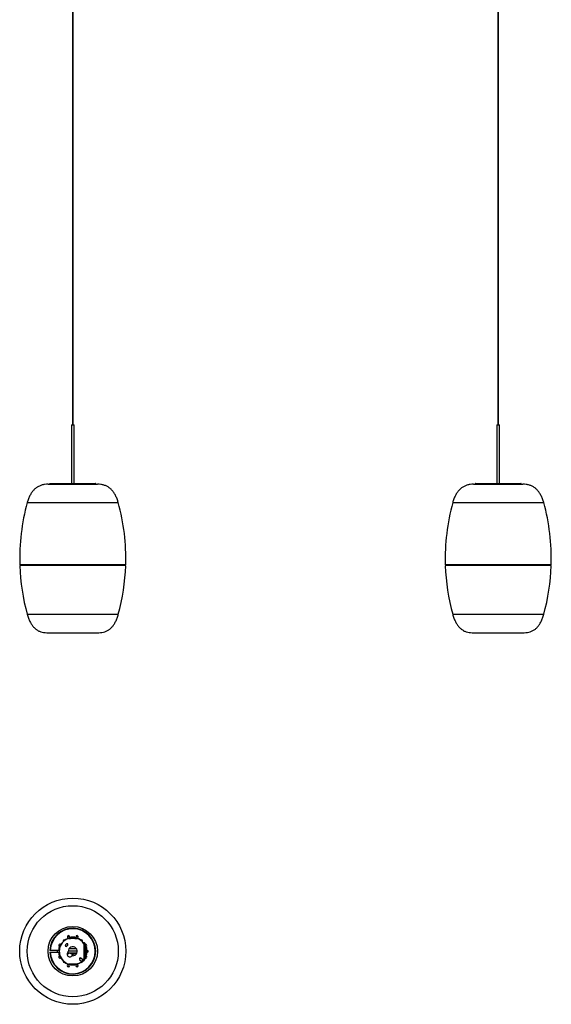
# Model space of a CAD drawing. Header units: millimetres. Extents: x 819 to 2001, y 667 to 5046.
# Tile 1 of 11: x 819 to 2001, y 667 to 2856. Entities that reach past the tile are written whole.
import ezdxf

# ---------------------------------------------------------------- set-up
doc = ezdxf.new("R2010")
doc.units = ezdxf.units.MM
doc.header["$LTSCALE"] = 20

msp = doc.modelspace()

# ---------------------------------------------------------------- linework, layer by layer
at = {"color": 7, "linetype": 'Continuous', "lineweight": 25}
for p, q in [((936, 4809.3), (936, 1955.3)), ((937.2, 1955.3), (937.2, 4809.3)), ((1882.1, 4809.3), (1882.1, 1955.3)), ((1883.3, 1955.3), (1883.3, 4809.3)), ((933.6, 1955.3), (933.6, 1825.3)), ((933.6, 1955.3), (939.2, 1955.3)), ((939.2, 1955.3), (939.6, 1955.3)), ((939.6, 1825.3), (939.6, 1955.3)), ((1879.7, 1955.3), (1879.7, 1825.3)), ((1879.7, 1955.3), (1885.7, 1955.3)), ((1885.7, 1825.3), (1885.7, 1955.3)), ((881.6, 1823.3), (991.6, 1823.3)), ((987.6, 1824.3), (885.6, 1824.3)), ((886.6, 1825.3), (986.6, 1825.3)), ((1827.7, 1823.3), (1937.7, 1823.3)), ((1880.7, 1824.3), (1831.7, 1824.3)), ((1832.7, 1825.3), (1880.7, 1825.3)), ((1880.7, 1825.3), (1884.6, 1825.3)), ((1884.6, 1825.3), (1932.7, 1825.3)), ((1933.7, 1824.3), (1884.6, 1824.3)), ((835.3, 1782.5), (1037.8, 1782.5)), ((1781.4, 1782.5), (1983.9, 1782.5)), ((818.8, 1644.4), (819.8, 1643.3)), ((892.1, 1644.4), (818.8, 1644.4)), ((819.8, 1643.3), (818.9, 1642.4)), ((1054.3, 1642.4), (818.9, 1642.4)), ((892.5, 1643.3), (819.8, 1643.3)), ((1054.4, 1644.4), (892.1, 1644.4)), ((1053.3, 1643.3), (892.5, 1643.3)), ((1053.3, 1643.3), (1054.4, 1644.4)), ((1054.3, 1642.4), (1053.3, 1643.3)), ((1764.9, 1644.4), (1765.9, 1643.3)), ((1991.8, 1644.4), (1764.9, 1644.4)), ((1765.9, 1643.3), (1765, 1642.4)), ((2000.4, 1642.4), (1765, 1642.4)), ((1990.8, 1643.3), (1765.9, 1643.3)), ((1999.4, 1643.3), (1990.8, 1643.3)), ((2000.5, 1644.4), (1991.8, 1644.4)), ((1999.4, 1643.3), (2000.5, 1644.4)), ((2000.4, 1642.4), (1999.4, 1643.3)), ((835.3, 1534.2), (1037.8, 1534.2)), ((1781.4, 1534.2), (1983.9, 1534.2)), ((878.6, 1493.3), (994.6, 1493.3)), ((1824.7, 1493.3), (1940.7, 1493.3)), ((927.9, 813.6), (931.7, 813.6)), ((931.7, 813.6), (931.7, 816.2)), ((941.5, 816.2), (931.7, 816.2)), ((941.5, 813.6), (931.7, 813.6)), ((941.5, 816.2), (941.5, 813.6)), ((941.5, 813.6), (945.3, 813.6)), ((922.3, 801.2), (920.4, 799.2)), ((920.9, 795.8), (920.9, 799.8)), ((923.3, 796.2), (925.3, 798.2)), ((928.7, 791.1), (944.5, 791.1)), ((957.8, 807.1), (956.7, 807.1)), ((957.8, 806.4), (957.4, 806.4)), ((958.1, 806.2), (957.7, 806.2)), ((957.8, 806.4), (957.8, 807.1)), ((958.1, 806.2), (957.8, 806.4)), ((957.8, 806), (958.1, 806.2)), ((960, 803.6), (961.4, 803.6)), ((960.9, 802.3), (960.9, 802.4)), ((960.9, 802.4), (961.4, 802.4)), ((961.4, 802.4), (961.4, 803.6)), ((961.4, 803.6), (961.4, 803.6)), ((961.4, 802.4), (961.4, 803.6)), ((961.4, 802.4), (961.4, 802.4)), ((961.4, 801.6), (961.4, 768.3)), ((961.4, 801.6), (962.7, 800)), ((963, 803), (962.3, 802.1)), ((962.8, 801), (964, 801)), ((962.8, 799.8), (962.8, 801)), ((964, 799), (964, 801)), ((964, 799), (964, 799)), ((964, 799), (964, 771)), ((906.3, 786.9), (886.6, 786.9)), ((886.6, 783), (906.3, 783)), ((902.1, 786.9), (902.1, 785)), ((902.1, 785), (902.1, 783)), ((906.6, 787), (906.6, 782.9)), ((906.7, 787), (906.6, 787)), ((906.6, 782.9), (906.7, 782.9)), ((924.3, 778.8), (925.1, 779.2)), ((924.9, 781.4), (945.9, 781.4)), ((925.1, 779.2), (925, 779.4)), ((926.6, 785.9), (946.5, 785.9)), ((927.1, 781), (926.9, 781.1)), ((927.1, 781), (927.3, 781.4)), ((930.3, 781.4), (930.3, 780.9)), ((930.3, 780.9), (933.6, 779.2)), ((940.1, 779.5), (943, 781.4)), ((955.5, 769), (951.3, 769)), ((951.8, 766.8), (955.8, 762.8)), ((958.8, 765.7), (954.8, 769.7)), ((961.4, 766.7), (959.7, 764.7)), ((962.7, 770), (961.4, 768.3)), ((961.4, 766.7), (962.2, 767.7)), ((962.3, 765.9), (961.4, 766.7)), ((962.2, 767.7), (962.5, 768.1)), ((962.2, 767.7), (963.2, 767)), ((962.9, 769.8), (962.3, 769.8)), ((963.2, 767), (962.3, 765.9)), ((962.5, 768.1), (963.4, 767.3)), ((962.8, 769), (962.8, 770.2)), ((962.8, 769), (964, 769)), ((963.2, 767), (963.4, 767.3)), ((964.1, 785.8), (964, 785.8)), ((964, 784.6), (965.8, 784.6)), ((965.8, 781.2), (964, 781.2)), ((964, 780), (964.1, 780)), ((964, 771), (964, 771)), ((964, 769), (964, 771)), ((967.7, 785.5), (964.1, 785.8)), ((964.1, 784.2), (964.2, 784.2)), ((964.2, 781.8), (964.1, 781.8)), ((964.1, 780), (967.7, 780.3)), ((964.2, 782.7), (964.2, 783.2)), ((965.8, 784.6), (965.8, 784.2)), ((965.8, 781.8), (965.8, 781.2)), ((967, 786.7), (966.9, 786.7)), ((967.1, 783.1), (967.1, 783)), ((967.1, 783), (967.1, 782.8)), ((967.1, 782.7), (967.1, 782.8)), ((967.7, 780.3), (967.7, 785.5)), ((931.7, 756.4), (927.9, 756.4)), ((941.5, 756.4), (931.7, 756.4)), ((931.7, 753.8), (931.7, 756.4)), ((941.5, 753.8), (931.7, 753.8)), ((945.3, 756.4), (941.5, 756.4)), ((941.5, 756.4), (941.5, 753.8)), ((958.4, 763.2), (959.7, 764.7)), ((959.3, 762.4), (958.4, 763.2)), ((960.6, 764), (959.3, 762.4)), ((959.7, 764.7), (960.6, 764)), ((962.3, 765.9), (960.6, 764))]:
    msp.add_line(p, q, dxfattribs=at)
at = {"color": 7, "linetype": 'Continuous', "lineweight": 25, "flags": 128}
for points in [[(928.6, 819), (925.5, 818.2), (924.7, 817.9)], [(930.8, 814.8), (931.3, 815.3), (931.7, 815.7)], [(941.5, 815.7), (941.9, 815.3), (942.3, 814.8)], [(948.5, 817.9), (946.4, 818.5), (944.5, 819)], [(960.6, 803.6), (958.6, 805.8), (957.8, 806.7)], [(962.8, 800.2), (962.6, 800.6), (961.4, 802.4)], [(901.6, 786.9), (901.6, 786.1), (901.6, 783)], [(971.1, 784.1), (971.1, 785), (971.1, 785.8)], [(924.7, 752.1), (926.7, 751.4), (928.6, 750.9)], [(930.8, 755.2), (931.3, 754.6), (931.7, 754.3)], [(941.5, 754.3), (941.9, 754.6), (942.3, 755.2)], [(944.5, 750.9), (947.7, 751.8), (948.5, 752.1)]]:
    msp.add_lwpolyline(points, dxfattribs=at)
at = {"color": 7, "linetype": 'Continuous', "lineweight": 25}
for radius in [118, 101.2, 55]:
    msp.add_circle((936.6, 785), radius, dxfattribs=at)
for centre, radius, start, end in [((986.6, 1824.3), 1, 0, 90), ((986.6, 1824.3), 1, 270, 0), ((1832.7, 1824.3), 1, 90, 180), ((1832.7, 1824.3), 1, 180, 270), ((1932.7, 1824.3), 1, 0, 90), ((1932.7, 1824.3), 1, 270, 0), ((1286.7, 1658.3), 468.1, 164.6194, 181.7098), ((586.5, 1658.3), 468.1, 358.2902, 15.3806), ((2232.8, 1658.3), 468.1, 164.6194, 181.7098), ((1532.6, 1658.3), 468.1, 358.2902, 15.3806), ((1286.7, 1658.3), 468.1, 181.9548, 195.3806), ((586.5, 1658.3), 468.1, 344.6194, 358.0452), ((2232.8, 1658.3), 468.1, 181.9548, 195.3806), ((1532.6, 1658.3), 468.1, 344.6194, 358.0452), ((936.6, 785), 51, 182.1913, 177.8087), ((936.6, 785), 50, 182.2351, 177.7649), ((936.6, 785), 30.4, 99.2911, 180), ((936.6, 785), 29.9, 106.9574, 176.0494), ((927, 817.1), 2.5, 315, 225), ((936.6, 785), 34.5, 102.6437, 110.4041), ((923.5, 813.6), 2.5, 356.3543, 45), ((930.6, 813.6), 2.5, 135, 167.376), ((936.6, 785), 30.4, 46.7333, 80.7089), ((946.1, 817.1), 2.5, 315, 225), ((936.6, 785), 34.5, 69.5959, 77.3563), ((942.6, 813.6), 2.5, 12.624, 45), ((936.6, 785), 29.9, 33.7587, 73.0426), ((949.6, 813.6), 2.5, 135, 183.6457), ((908, 798), 2.5, 37.2407, 225), ((908, 791), 2.5, 135, 233.6848), ((904.4, 794.5), 2.5, 315, 45), ((917.5, 807.6), 2.5, 55.888, 204.4144), ((921.8, 797.7), 2.1, 135, 315), ((923.8, 799.7), 2.1, 315, 135), ((936.6, 785), 10, 266.8091, 183.1909), ((955.6, 807.6), 2.5, 335.5856, 124.112), ((961.4, 801), 1.4, 51.6503, 73.3944), ((961.4, 801), 2.6, 28.6479, 73.3944), ((965.2, 798), 2.5, 315, 117.3405), ((936.6, 785), 30.4, 1.1899, 25.2137), ((968.7, 794.5), 2.5, 135, 225), ((965.2, 791), 2.5, 306.3152, 45), ((908, 779), 2.5, 126.3152, 225), ((908, 771.9), 2.5, 135, 322.7593), ((936.6, 785), 30.4, 180, 260.7089), ((904.4, 775.4), 2.5, 315, 45), ((936.6, 785), 29.9, 183.9506, 253.0426), ((930.2, 778.6), 6, 134.6021, 315.3979), ((921.6, 785), 7.25, 291.4259, 329.9139), ((924.6, 784.3), 2, 314.6021, 3.1909), ((936.6, 785), 6.5, 213.6313, 242.8725), ((936.6, 785), 6.5, 242.8725, 302.8725), ((935.9, 773), 2, 86.8091, 135.3979), ((936.6, 785), 4, 244.1581, 295.8419), ((936.6, 785), 6.5, 302.8725, 326.3687), ((936.6, 785), 30.3, 279.2911, 329.904), ((953.3, 768.2), 2.1, 45, 225), ((936.6, 785), 29.9, 320.0736, 326.2413), ((936.6, 785), 30.4, 334.7863, 350.9843), ((965.2, 771.9), 2.5, 242.6595, 45), ((968.7, 775.4), 2.5, 135, 225), ((968.7, 785), 2.5, 246.8281, 135), ((965.2, 779), 2.5, 315, 31.271), ((917.5, 762.4), 2.5, 155.5856, 304.112), ((927, 752.8), 2.5, 135, 45), ((936.6, 785), 34.5, 249.5959, 257.3563), ((923.5, 756.4), 2.5, 315, 3.6457), ((930.6, 756.4), 2.5, 192.624, 225), ((946.1, 752.8), 2.5, 135, 45), ((936.6, 785), 34.5, 282.6437, 290.4041), ((942.6, 756.4), 2.5, 315, 347.376), ((936.6, 785), 29.9, 286.9574, 309.9264), ((949.6, 756.4), 2.5, 176.3543, 225), ((955.6, 762.4), 2.5, 235.888, 24.4144), ((955.4, 762.4), 0.5, 309.9264, 45), ((959.1, 766.1), 0.5, 225, 320.0736)]:
    msp.add_arc(centre, radius, start, end, dxfattribs=at)
for points, knots in [([(881.6, 1823.3), (879.1, 1823.3), (874.2, 1823.1), (867.1, 1821.5), (860.7, 1818.9), (854.8, 1815.3), (849.6, 1810.6), (845.1, 1805), (841.2, 1798.4), (837.8, 1790.8), (836.2, 1785.4), (835.3, 1782.5)], [0, 0, 0, 0, 0.112711, 0.218778, 0.320864, 0.421946, 0.525089, 0.631198, 0.744472, 0.866885, 1, 1, 1, 1]), ([(885.6, 1824.3), (885.6, 1824.4), (885.6, 1824.5), (885.7, 1824.7), (885.9, 1825), (886.1, 1825.2), (886.4, 1825.3), (886.6, 1825.3), (886.6, 1825.3)], [0, 0, 0, 0, 0.0363564, 0.2507865, 0.4652307, 0.6797806, 0.8944841, 1, 1, 1, 1]), ([(886.6, 1823.3), (886.5, 1823.4), (886.3, 1823.4), (886, 1823.5), (885.8, 1823.8), (885.6, 1824.1), (885.6, 1824.3), (885.6, 1824.3)], [0, 0, 0, 0, 0.185517, 0.400415, 0.615224, 0.829883, 1, 1, 1, 1]), ([(1037.8, 1782.5), (1036.9, 1785.4), (1035.3, 1791), (1031.8, 1798.6), (1027.8, 1805.3), (1023.2, 1811), (1018, 1815.5), (1012.2, 1819.1), (1005.8, 1821.6), (998.9, 1823.1), (994.1, 1823.3), (991.6, 1823.3)], [0, 0, 0, 0, 0.13543, 0.25979, 0.374746, 0.482397, 0.585293, 0.684543, 0.784918, 0.889233, 1, 1, 1, 1]), ([(1827.7, 1823.3), (1825.2, 1823.3), (1820.3, 1823.1), (1813.2, 1821.5), (1806.8, 1818.9), (1800.9, 1815.3), (1795.8, 1810.6), (1791.2, 1805), (1787.3, 1798.4), (1784, 1790.8), (1782.3, 1785.4), (1781.4, 1782.5)], [0, 0, 0, 0, 0.112711, 0.218778, 0.320864, 0.421946, 0.525089, 0.631198, 0.744472, 0.866885, 1, 1, 1, 1]), ([(1880.6, 1825.1), (1880.6, 1825.1), (1880.6, 1825.1), (1880.8, 1825.1), (1881.1, 1825.2), (1881.6, 1825.2), (1882.1, 1825.3), (1882.7, 1825.3), (1883.2, 1825.3), (1883.4, 1825.3), (1883.5, 1825.3)], [0, 0, 0, 0, 0.078599, 0.226264, 0.372861, 0.517747, 0.665733, 0.811059, 0.957146, 1, 1, 1, 1]), ([(1880.6, 1824.9), (1880.6, 1824.9), (1880.6, 1824.9), (1880.8, 1824.9), (1881.1, 1825), (1881.6, 1825), (1882.1, 1825.1), (1882.7, 1825.1), (1883.3, 1825.1), (1883.9, 1825.2), (1884.3, 1825.2), (1884.6, 1825.2), (1884.8, 1825.3), (1884.7, 1825.3), (1884.7, 1825.3)], [0, 0, 0, 0, 0.015371, 0.110988, 0.205913, 0.299731, 0.395556, 0.489658, 0.584253, 0.679994, 0.773568, 0.868859, 0.964226, 1, 1, 1, 1]), ([(1880.6, 1824.3), (1880.6, 1824.3), (1880.6, 1824.3), (1880.8, 1824.3), (1881.1, 1824.4), (1881.6, 1824.4), (1882.1, 1824.5), (1882.7, 1824.5), (1883.3, 1824.5), (1883.9, 1824.6), (1884.3, 1824.6), (1884.6, 1824.6), (1884.6, 1824.6), (1884.6, 1824.7)], [0, 0, 0, 0, 0.054724, 0.157535, 0.259602, 0.360478, 0.463513, 0.564695, 0.666407, 0.769351, 0.869965, 0.972427, 1, 1, 1, 1]), ([(1880.6, 1823.5), (1880.6, 1823.5), (1880.6, 1823.5), (1880.8, 1823.5), (1881.1, 1823.6), (1881.6, 1823.6), (1882.1, 1823.7), (1882.7, 1823.7), (1883.3, 1823.7), (1883.9, 1823.8), (1884.3, 1823.8), (1884.6, 1823.8), (1884.7, 1823.9), (1884.7, 1823.9), (1884.7, 1823.9)], [0, 0, 0, 0, 0.050891, 0.146502, 0.241421, 0.335232, 0.431051, 0.525146, 0.619735, 0.71547, 0.809037, 0.904323, 0.999683, 1, 1, 1, 1]), ([(1880.7, 1825.3), (1880.7, 1825.3), (1880.7, 1825.3), (1880.7, 1825.2), (1880.7, 1824.9), (1880.7, 1824.6), (1880.7, 1824.4), (1880.7, 1824.3)], [0, 0, 0, 0, 0.185517, 0.400415, 0.615224, 0.829883, 1, 1, 1, 1]), ([(1880.7, 1824.7), (1880.7, 1824.7), (1880.9, 1824.7), (1881.4, 1824.8), (1882.1, 1824.8), (1882.9, 1824.9), (1883.7, 1824.9), (1884.3, 1824.9), (1884.6, 1825), (1884.6, 1825)], [0, 0, 0, 0, 0.013611, 0.190488, 0.37112, 0.547971, 0.727753, 0.906805, 1, 1, 1, 1]), ([(1880.7, 1824.6), (1880.7, 1824.6), (1880.9, 1824.6), (1881.4, 1824.7), (1882.1, 1824.7), (1882.9, 1824.8), (1883.7, 1824.8), (1884.3, 1824.8), (1884.6, 1824.9), (1884.6, 1824.9)], [0, 0, 0, 0, 0.013611, 0.190488, 0.37112, 0.547971, 0.727753, 0.906805, 1, 1, 1, 1]), ([(1880.7, 1824.3), (1880.7, 1824.3), (1880.7, 1824.2), (1880.7, 1824), (1880.7, 1823.7), (1880.7, 1823.5), (1880.7, 1823.4), (1880.7, 1823.3), (1880.7, 1823.3)], [0, 0, 0, 0, 0.036356, 0.250786, 0.465231, 0.679781, 0.894484, 1, 1, 1, 1]), ([(1880.7, 1823.9), (1880.7, 1823.9), (1880.9, 1823.9), (1881.4, 1824), (1882.1, 1824), (1882.9, 1824.1), (1883.7, 1824.1), (1884.3, 1824.1), (1884.6, 1824.2), (1884.6, 1824.2)], [0, 0, 0, 0, 0.013611, 0.190488, 0.37112, 0.547971, 0.727753, 0.906805, 1, 1, 1, 1]), ([(1880.7, 1823.8), (1880.7, 1823.8), (1880.9, 1823.8), (1881.4, 1823.9), (1882.1, 1823.9), (1882.9, 1824), (1883.7, 1824), (1884.3, 1824), (1884.6, 1824.1), (1884.6, 1824.1)], [0, 0, 0, 0, 0.013611, 0.190488, 0.37112, 0.547971, 0.727753, 0.906805, 1, 1, 1, 1]), ([(1880.8, 1824.1), (1880.9, 1824.2), (1881.1, 1824.2), (1881.6, 1824.2), (1882.1, 1824.3), (1882.7, 1824.3), (1883.3, 1824.3), (1883.9, 1824.4), (1884.3, 1824.4), (1884.6, 1824.4), (1884.6, 1824.4), (1884.6, 1824.4)], [0, 0, 0, 0, 0.1222311, 0.2430353, 0.3664249, 0.4875959, 0.6094013, 0.7326827, 0.8531734, 0.9758764, 1, 1, 1, 1]), ([(1880.8, 1823.3), (1880.8, 1823.3), (1880.9, 1823.4), (1881.1, 1823.4), (1881.6, 1823.4), (1882.1, 1823.5), (1882.7, 1823.5), (1883.3, 1823.5), (1883.9, 1823.6), (1884.3, 1823.6), (1884.6, 1823.6), (1884.8, 1823.7), (1884.7, 1823.7), (1884.7, 1823.7)], [0, 0, 0, 0, 0.0185068, 0.123307, 0.2268838, 0.3326772, 0.4365685, 0.5410037, 0.6467045, 0.7500125, 0.8552173, 0.9605044, 1, 1, 1, 1]), ([(1884.6, 1824.3), (1884.6, 1824.4), (1884.6, 1824.5), (1884.6, 1824.7), (1884.6, 1825), (1884.6, 1825.2), (1884.6, 1825.3), (1884.6, 1825.3), (1884.6, 1825.3)], [0, 0, 0, 0, 0.0363564, 0.2507865, 0.4652307, 0.6797806, 0.8944841, 1, 1, 1, 1]), ([(1884.6, 1823.3), (1884.6, 1823.4), (1884.6, 1823.4), (1884.6, 1823.5), (1884.6, 1823.8), (1884.6, 1824.1), (1884.6, 1824.3), (1884.6, 1824.3)], [0, 0, 0, 0, 0.185517, 0.400415, 0.615224, 0.829883, 1, 1, 1, 1]), ([(1983.9, 1782.5), (1983, 1785.4), (1981.4, 1791), (1977.9, 1798.6), (1973.9, 1805.3), (1969.3, 1811), (1964.1, 1815.5), (1958.3, 1819.1), (1951.9, 1821.6), (1945, 1823.1), (1940.2, 1823.3), (1937.7, 1823.3)], [0, 0, 0, 0, 0.13543, 0.25979, 0.374746, 0.482397, 0.585293, 0.684543, 0.784918, 0.889233, 1, 1, 1, 1]), ([(835.3, 1534.2), (836.2, 1531.3), (837.9, 1525.7), (841.2, 1518.1), (845, 1511.4), (849.4, 1505.8), (854.2, 1501.2), (859.6, 1497.6), (865.5, 1495.1), (871.9, 1493.6), (876.3, 1493.4), (878.6, 1493.3)], [0, 0, 0, 0, 0.140527, 0.269029, 0.386975, 0.496264, 0.599274, 0.697073, 0.794503, 0.894556, 1, 1, 1, 1]), ([(994.6, 1493.3), (996.9, 1493.4), (1001.4, 1493.6), (1007.9, 1495.2), (1013.8, 1497.8), (1019.3, 1501.4), (1024.1, 1506.1), (1028.4, 1511.7), (1032.1, 1518.3), (1035.3, 1525.9), (1037, 1531.3), (1037.8, 1534.2)], [0, 0, 0, 0, 0.107301, 0.209061, 0.308214, 0.40792, 0.51129, 0.619096, 0.735363, 0.86187, 1, 1, 1, 1]), ([(1781.4, 1534.2), (1782.3, 1531.3), (1784, 1525.7), (1787.3, 1518.1), (1791.1, 1511.4), (1795.5, 1505.8), (1800.3, 1501.2), (1805.7, 1497.6), (1811.6, 1495.1), (1818, 1493.6), (1822.4, 1493.4), (1824.7, 1493.3)], [0, 0, 0, 0, 0.140527, 0.269029, 0.386975, 0.496264, 0.599274, 0.697073, 0.794503, 0.894556, 1, 1, 1, 1]), ([(1940.7, 1493.3), (1943, 1493.4), (1947.5, 1493.6), (1954, 1495.2), (1959.9, 1497.8), (1965.4, 1501.4), (1970.2, 1506.1), (1974.5, 1511.7), (1978.2, 1518.3), (1981.4, 1525.9), (1983.1, 1531.3), (1983.9, 1534.2)], [0, 0, 0, 0, 0.107301, 0.209061, 0.308214, 0.40792, 0.51129, 0.619096, 0.735363, 0.86187, 1, 1, 1, 1]), ([(963, 803), (963, 803.1), (962.8, 803.2), (962.4, 803.4), (961.9, 803.5), (961.6, 803.6), (961.4, 803.6)], [0, 0, 0, 0, 0.257852, 0.502447, 0.745774, 1, 1, 1, 1]), ([(962.3, 802.1), (962.3, 802.1), (962.2, 802.2), (962, 802.3), (961.8, 802.3), (961.6, 802.4), (961.5, 802.4), (961.4, 802.4)], [0, 0, 0, 0, 0.309764, 0.568015, 0.789961, 0.89488, 1, 1, 1, 1]), ([(962.8, 800.4), (962.8, 800.4), (962.7, 800.5), (962.4, 800.7), (962.1, 800.8), (962, 800.9)], [0, 0, 0, 0, 0.144385, 0.593505, 1, 1, 1, 1]), ([(962.8, 801), (962.8, 801.1), (962.8, 801.4), (962.7, 801.6), (962.6, 801.8), (962.4, 801.9), (962.4, 802), (962.3, 802.1)], [0, 0, 0, 0, 0.28264, 0.396926, 0.49629, 0.717992, 1, 1, 1, 1]), ([(962.7, 800), (962.8, 799.8), (963.1, 799.5), (963.5, 799.2), (963.8, 799), (963.9, 799), (964, 799)], [0, 0, 0, 0, 0.253591, 0.498277, 0.743852, 1, 1, 1, 1]), ([(964, 801), (964, 801.3), (964, 801.8), (963.6, 802.4), (963.3, 802.8), (963.1, 802.9), (963, 803)], [0, 0, 0, 0, 0.338822, 0.572139, 0.774128, 1, 1, 1, 1]), ([(886.6, 786.9), (886.5, 786.9), (886.3, 786.9), (886, 786.9), (885.8, 786.9), (885.6, 786.9), (885.6, 786.9), (885.6, 786.9)], [0, 0, 0, 0, 0.185517, 0.400415, 0.615224, 0.829883, 1, 1, 1, 1]), ([(885.6, 783), (885.6, 783), (885.6, 783), (885.7, 783), (885.9, 783), (886.1, 783), (886.4, 783), (886.6, 783), (886.6, 783)], [0, 0, 0, 0, 0.0363564, 0.2507865, 0.4652307, 0.6797806, 0.8944841, 1, 1, 1, 1]), ([(927.1, 781.5), (927, 781.3), (926.7, 780.7), (925.8, 779.9), (925, 779.2), (924.4, 779), (924.3, 779)], [0, 0, 0, 0, 0.159104, 0.536384, 0.913664, 1, 1, 1, 1]), ([(924.4, 779.6), (924.8, 779.8), (925.5, 780.2), (926.2, 780.9), (926.5, 781.3), (926.5, 781.4)], [0, 0, 0, 0, 0.466369, 0.947974, 1, 1, 1, 1]), ([(925.2, 781.4), (925.2, 781.4), (925.1, 781.2), (925, 781.2), (924.8, 781.1)], [0, 0, 0, 0, 0.016772, 1, 1, 1, 1]), ([(925.1, 779.2), (925.5, 779.5), (926.3, 780), (926.8, 780.7), (927.1, 781)], [0, 0, 0, 0, 0.559662, 1, 1, 1, 1]), ([(933.6, 779.2), (934.4, 778.8), (935.5, 778.2), (936.6, 777.7), (937, 777.5)], [0, 0, 0, 0, 0.670105, 1, 1, 1, 1]), ([(934, 781.4), (934.2, 781.2), (935, 780.5), (936.8, 780.3), (938.6, 780.6), (939.1, 781.3), (939.2, 781.4)], [0, 0, 0, 0, 0.1370018, 0.5393442, 0.9366531, 1, 1, 1, 1]), ([(937, 777.5), (937.4, 777.8), (938.4, 778.4), (939.5, 779.1), (940.1, 779.5)], [0, 0, 0, 0, 0.4257914, 1, 1, 1, 1]), ([(962, 769.1), (962, 769.1), (962.2, 769.1), (962.5, 769.3), (962.7, 769.4), (962.8, 769.5), (962.8, 769.5)], [0, 0, 0, 0, 0.018012, 0.530399, 0.974992, 1, 1, 1, 1]), ([(962.5, 768.1), (962.6, 768.2), (962.7, 768.3), (962.8, 768.7), (962.8, 768.9), (962.8, 769)], [0, 0, 0, 0, 0.505765, 0.745396, 1, 1, 1, 1]), ([(964, 771), (963.9, 770.9), (963.8, 770.9), (963.4, 770.7), (963, 770.4), (962.8, 770.1), (962.7, 770)], [0, 0, 0, 0, 0.337816, 0.565874, 0.773829, 1, 1, 1, 1]), ([(963.4, 767.3), (963.6, 767.5), (963.8, 767.8), (964, 768.4), (964, 768.8), (964, 769)], [0, 0, 0, 0, 0.462572, 0.716797, 1, 1, 1, 1]), ([(964.2, 783.2), (964.2, 783.3), (964.2, 783.5), (964.2, 783.7), (964.1, 784), (964.1, 784.1), (964.1, 784.2)], [0, 0, 0, 0, 0.232651, 0.609468, 0.803877, 1, 1, 1, 1]), ([(964.1, 781.8), (964.1, 781.8), (964.2, 782), (964.2, 782.3), (964.2, 782.6), (964.2, 782.7)], [0, 0, 0, 0, 0.232721, 0.609639, 1, 1, 1, 1]), ([(964.2, 784.2), (964.2, 784), (964.2, 783.7), (964.2, 783.4), (964.2, 783.2)], [0, 0, 0, 0, 0.419676, 1, 1, 1, 1]), ([(964.2, 784.2), (964.5, 784.2), (965, 784.2), (965.7, 784.2), (966.1, 784.2), (966.3, 784.2)], [0, 0, 0, 0, 0.334391, 0.663649, 1, 1, 1, 1]), ([(964.2, 782.7), (964.2, 782.7), (964.2, 782.6), (964.2, 782.5), (964.2, 782.2), (964.2, 782), (964.2, 781.8)], [0, 0, 0, 0, 0.145324, 0.224582, 0.334426, 1, 1, 1, 1]), ([(966.3, 781.8), (966.1, 781.8), (965.6, 781.8), (964.9, 781.8), (964.5, 781.8), (964.2, 781.8)], [0, 0, 0, 0, 0.39763, 0.698374, 1, 1, 1, 1]), ([(967.1, 783.1), (967.1, 783.3), (967, 783.5), (966.9, 783.8), (966.6, 784.1), (966.4, 784.2), (966.3, 784.2)], [0, 0, 0, 0, 0.239275, 0.488603, 0.744356, 1, 1, 1, 1]), ([(966.3, 781.8), (966.3, 781.8), (966.3, 781.9), (966.3, 782.2), (966.3, 782.6), (966.3, 782.9), (966.3, 783.3), (966.3, 783.6), (966.3, 783.7), (966.3, 783.8), (966.3, 783.9), (966.3, 784), (966.3, 784.1), (966.3, 784.2)], [0, 0, 0, 0, 0.136857, 0.273709, 0.371468, 0.459082, 0.59584, 0.731848, 0.773126, 0.793063, 0.815317, 0.863146, 1, 1, 1, 1]), ([(966.4, 784.2), (966.4, 784.2), (966.5, 784.2), (966.5, 784.2), (966.4, 784.2), (966.4, 784.2), (966.3, 784.2)], [0, 0, 0, 0, 0.038436, 0.359202, 0.679339, 1, 1, 1, 1]), ([(966.3, 784.2), (966.4, 784.1), (966.7, 784), (966.9, 783.7), (967.1, 783.4), (967.1, 783.2), (967.1, 783.1)], [0, 0, 0, 0, 0.285728, 0.568964, 0.852199, 1, 1, 1, 1]), ([(966.3, 781.7), (966.4, 781.8), (966.6, 781.9), (966.9, 782.1), (967, 782.4), (967.1, 782.5), (967.1, 782.6)], [0, 0, 0, 0, 0.305631, 0.611393, 0.909473, 1, 1, 1, 1]), ([(967.1, 783), (967.1, 783), (967.1, 783), (967.1, 783), (967.1, 783), (967.1, 783.1), (967.1, 783.1), (967.1, 783.1)], [0, 0, 0, 0, 0.1130818, 0.2281716, 0.4672196, 0.7237269, 1, 1, 1, 1]), ([(967.1, 782.8), (967.1, 782.8), (967.1, 782.8), (967.1, 782.9), (967.1, 782.9), (967.1, 782.9), (967.1, 783), (967.1, 783)], [0, 0, 0, 0, 0.276273, 0.53278, 0.771828, 0.886918, 1, 1, 1, 1])]:
    msp.add_open_spline(points, degree=3, knots=knots, dxfattribs=at)

doc.saveas('drawing.dxf')
